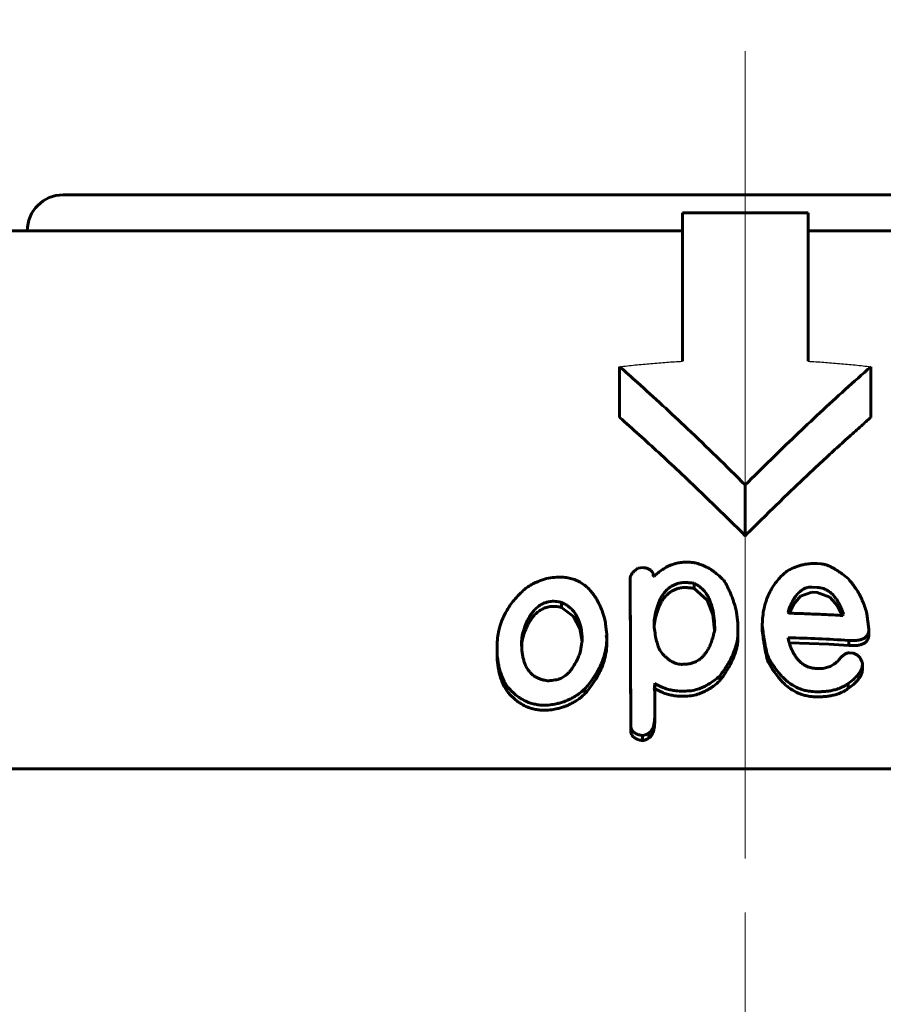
# Model space of a CAD drawing. Header units: millimetres. Extents: x 0 to 841, y 0 to 594.
# Tile 23 of 26: x 634 to 646, y 381 to 394. Entities that reach past the tile are written whole.
import ezdxf

# ---------------------------------------------------------------- set-up
doc = ezdxf.new("R2010")
doc.units = ezdxf.units.MM
for name, pattern in [('K5LT-1', [0]), ('K5LT_AXLED', [12, 7.5, -1.5, 1.5, -1.5]), ('K5LT_BASIC', [0]), ('K5LT_THIN', [0])]:
    doc.linetypes.add(name, pattern=pattern)
doc.layers.add('Системный слой', color=7, linetype='Continuous')
doc.layers.add('Системный слой (1)', color=251, linetype='Continuous', true_color=0x6c6c6c)
doc.styles.add('KDIMTEXTSTYLE', font='txt', dxfattribs={"width": 0.96, "oblique": 15, "height": 5})
doc.styles.add('KTEXTSTYLE', font='txt', dxfattribs={"width": 0.96, "height": 5})
doc.dimstyles.new('KDIMSTYLE (0.50)', dxfattribs={"dimtxt": 5, "dimasz": 1, "dimexe": 2, "dimexo": 0, "dimgap": 1, "dimtad": 1, "dimlfac": 2, "dimtxsty": 'KDIMTEXTSTYLE', "dimsah": 1, "dimcen": 0, "dimdle": 1, "dimadec": 0, "dimazin": 0, "dimtfac": 0.667, "dimtmove": 0, "dimatfit": 3, "dimfxl": 1, "dimtvp": 1, "dimtolj": 1, "dimtzin": 0, "dimarcsym": 0})

# ---------------------------------------------------------------- blocks, each defined once
blk = doc.blocks.new('U68')
at = {"layer": 'Системный слой (1)', "color": 150, "linetype": 'K5LT_BASIC', "lineweight": 60, "true_color": 0x0080ff}
for p, q in [((641.835, 385.954), (641.666, 386.081)), ((641.921, 385.786), (641.835, 385.954)), ((641.952, 385.605), (641.921, 385.786))]:
    blk.add_line(p, q, dxfattribs=at)
blk = doc.blocks.new('U69')
at = {"layer": 'Системный слой (1)', "color": 150, "linetype": 'K5LT_BASIC', "lineweight": 60, "true_color": 0x0080ff}
for p, q in [((645.116, 385.58), (644.84, 385.588)), ((645.391, 385.568), (645.116, 385.58)), ((645.667, 385.551), (645.391, 385.568))]:
    blk.add_line(p, q, dxfattribs=at)
blk = doc.blocks.new('U71')
at = {"layer": 'Системный слой (1)', "color": 150, "linetype": 'K5LT_BASIC', "lineweight": 60, "true_color": 0x0080ff}
for p, q in [((643.694, 386.184), (643.511, 386.348)), ((643.773, 385.978), (643.694, 386.184)), ((643.798, 385.765), (643.773, 385.978))]:
    blk.add_line(p, q, dxfattribs=at)
blk = doc.blocks.new('U72')
at = {"layer": 'Системный слой (1)', "color": 150, "linetype": 'K5LT_BASIC', "lineweight": 60, "true_color": 0x0080ff}
for p, q in [((645.402, 386.225), (645.227, 386.289)), ((645.51, 386.104), (645.402, 386.225)), ((645.576, 385.969), (645.51, 386.104))]:
    blk.add_line(p, q, dxfattribs=at)
blk = doc.blocks.new('U75')
at = {"layer": 'Системный слой (1)', "color": 150, "linetype": 'K5LT_BASIC', "lineweight": 60, "true_color": 0x0080ff}
for p, q in [((641.136, 385.686), (641.122, 385.639)), ((641.115, 385.592), (641.111, 385.545)), ((641.122, 385.639), (641.115, 385.592))]:
    blk.add_line(p, q, dxfattribs=at)
blk = doc.blocks.new('U81')
at = {"layer": 'Системный слой (1)', "color": 150, "linetype": 'K5LT_BASIC', "lineweight": 60, "true_color": 0x0080ff}
for p, q in [((644.995, 386.238), (644.901, 386.126)), ((645.155, 386.293), (644.995, 386.238)), ((644.901, 386.126), (644.839, 386.003))]:
    blk.add_line(p, q, dxfattribs=at)
blk = doc.blocks.new('U94')
at = {"layer": 'Системный слой (1)', "color": 150, "linetype": 'K5LT_BASIC', "lineweight": 60, "true_color": 0x0080ff}
for p, q in [((642.963, 384.916), (642.964, 384.929)), ((642.964, 384.942), (642.964, 384.956)), ((642.964, 384.929), (642.964, 384.942))]:
    blk.add_line(p, q, dxfattribs=at)
blk = doc.blocks.new('D10')
at = {"layer": 'Системный слой (1)'}
for points in [[(592.225, 402.517), (592.725, 403.175), (587.725, 402.517), (592.725, 401.859)], [(692.725, 402.517), (687.725, 403.175), (688.225, 402.517), (687.725, 401.859)]]:
    blk.add_hatch(color=7, dxfattribs=at).paths.add_polyline_path(points)
at = {"layer": 'Системный слой (1)', "color": 7, "linetype": 'K5LT_THIN', "lineweight": 18}
for p, q in [((587.725, 310.581), (587.725, 404.517)), ((692.725, 348.659), (692.725, 404.517)), ((587.725, 402.517), (592.725, 403.175)), ((592.725, 403.175), (592.225, 402.517)), ((688.225, 402.517), (687.725, 403.175)), ((687.725, 403.175), (692.725, 402.517)), ((592.725, 401.859), (587.725, 402.517)), ((692.725, 402.517), (587.725, 402.517)), ((592.225, 402.517), (592.725, 401.859)), ((692.725, 402.517), (687.725, 401.859)), ((687.725, 401.859), (688.225, 402.517))]:
    blk.add_line(p, q, dxfattribs=at)
blk.add_wipeout([(635.081, 403.517), (635.081, 410.899), (644.957, 410.899), (644.957, 403.517)]).dxf.layer = 'Системный слой (1)'
at = {"layer": 'Системный слой (1)', "color": 7, "insert": (635.081, 410.105), "char_height": 5, "attachment_point": 1, "style": 'KTEXTSTYLE'}
blk.add_mtext('\\fArial|b0|c204|p34;\\H5.0;\\W1.000;\\Q15;\\fGOST Type AU|b0|i0|c204|p34;\\Q15;\\W0.960;210', dxfattribs=at)
blk = doc.blocks.new('KDIMARROW_01')
at = {"layer": 'Системный слой'}
blk.add_hatch(color=0, dxfattribs=at).paths.add_polyline_path([(-5, -0.658), (0, 0), (-5, 0.658), (-4.5, 0)])
at = {"layer": 'Системный слой', "color": 0, "linetype": 'K5LT_THIN', "lineweight": 18}
for p, q in [((-4.5, 0), (-5, 0.658)), ((-5, 0.658), (0, 0)), ((0, 0), (-5, -0.658)), ((-5, -0.658), (-4.5, 0))]:
    blk.add_line(p, q, dxfattribs=at)
at = {"layer": 'Системный слой (1)', "color": 0, "linetype": 'K5LT_THIN', "lineweight": 18}
blk.add_line((644.225, 310.581), (643.725, 310.581), dxfattribs=at)
blk = doc.blocks.new('U96')
at = {"layer": 'Системный слой (1)', "color": 30, "linetype": 'K5LT_AXLED', "lineweight": 18, "true_color": 0xff8000}
blk.add_line((644.225, 310.581), (644.225, 393.831), dxfattribs=at)

msp = doc.modelspace()

# ---------------------------------------------------------------- linework, layer by layer
at = {"layer": 'Системный слой (1)', "color": 150, "linetype": 'K5LT_BASIC', "lineweight": 60, "true_color": 0x0080ff}
for p, q in [((634.7246, 391.8306), (653.7246, 391.8306)), ((643.3496, 389.5122), (643.3496, 391.5806)), ((643.3496, 391.5806), (645.0996, 391.5806)), ((645.0996, 391.5806), (645.0996, 389.5122)), ((631.7553, 391.3306), (643.3496, 391.3306)), ((645.0996, 391.3306), (656.694, 391.3306)), ((642.4746, 388.7289), (642.4746, 389.436)), ((645.9746, 388.7289), (645.9746, 389.436)), ((644.2246, 387.0806), (644.2246, 387.7877)), ((645.227, 386.6918), (645.2816, 386.6885)), ((642.7303, 386.6306), (642.8019, 386.6367)), ((642.9452, 386.5136), (642.9554, 386.5143)), ((642.6314, 384.4371), (642.6229, 386.4869)), ((642.6229, 386.4162), (642.6229, 386.4869)), ((642.6229, 386.4162), (642.6314, 384.3663)), ((643.5114, 386.3475), (643.5114, 386.4182)), ((645.1554, 386.3637), (645.227, 386.3598)), ((645.1554, 386.293), (645.227, 386.2891)), ((641.6661, 386.0812), (641.6661, 386.1519)), ((644.1048, 386.0129), (644.1236, 385.868)), ((644.8228, 386.0101), (644.8314, 386.0541)), ((644.8314, 386.0059), (644.8314, 386.0541)), ((645.5954, 385.9847), (645.5868, 385.9683)), ((645.9194, 385.9943), (645.9466, 385.7761)), ((642.9554, 385.8305), (642.9554, 385.902)), ((644.1236, 385.868), (644.1236, 385.7333)), ((644.463, 385.7585), (644.463, 385.8293)), ((641.1357, 385.6862), (641.1357, 385.757)), ((642.2868, 385.6933), (642.297, 385.6503)), ((642.297, 385.6503), (642.297, 385.7029)), ((644.1236, 385.6626), (644.1236, 385.7333)), ((645.9466, 385.7054), (645.9466, 385.7761)), ((642.297, 385.5796), (642.297, 385.6503)), ((644.8228, 385.659), (644.8228, 385.6505)), ((645.667, 385.5513), (645.667, 385.622)), ((640.7674, 385.4525), (640.7674, 385.5232)), ((644.5346, 385.3448), (644.5346, 385.4155)), ((645.6772, 385.4495), (645.7216, 385.446)), ((643.3869, 385.2901), (643.351, 385.2885)), ((645.8563, 385.3004), (645.8563, 385.2834)), ((645.8563, 385.2127), (645.8563, 385.2834)), ((642.9639, 384.9557), (642.9639, 385.0264)), ((643.8712, 385.0576), (643.8712, 385.1283)), ((645.6584, 384.9501), (645.6584, 385.0208)), ((640.9021, 384.9202), (640.9021, 384.9909)), ((641.9901, 384.8742), (641.9901, 384.9449)), ((642.9554, 384.9543), (642.9639, 384.9107)), ((642.9639, 384.9107), (642.9639, 384.5687)), ((643.4227, 384.9169), (643.3954, 384.9157)), ((643.4227, 384.8462), (643.3954, 384.845)), ((642.9639, 384.4979), (642.9639, 384.5687)), ((642.8821, 384.2594), (642.8821, 384.3301)), ((642.8019, 384.2972), (642.7934, 384.2966)), ((642.7934, 384.2259), (642.7934, 384.2966)), ((642.8019, 384.2265), (642.7934, 384.2259)), ((624.2246, 383.8306), (664.2246, 383.8306))]:
    msp.add_line(p, q, dxfattribs=at)
for centre, radius, start, end in [((634.7246, 391.3306), 0.5, 90, 180), ((644.3369, 365.4418), 19.822, 98.00239, 98.26632)]:
    msp.add_arc(centre, radius, start, end, dxfattribs=at)
at = {"layer": 'Системный слой (1)', "color": 7, "linetype": 'K5LT-1'}
for points in [[(642.4746, 389.436), (642.547, 389.4443), (642.6923, 389.4602), (642.9114, 389.4809), (643.1309, 389.4984), (643.2769, 389.508), (643.3496, 389.5122)], [(645.0996, 389.5122), (645.1724, 389.508), (645.3183, 389.4984), (645.5374, 389.4809), (645.7564, 389.4602), (645.902, 389.4444), (645.9746, 389.436)]]:
    msp.add_open_spline(points, degree=3, dxfattribs=at)
at = {"layer": 'Системный слой (1)', "color": 150, "linetype": 'K5LT_BASIC', "lineweight": 60, "true_color": 0x0080ff}
for points, knots in [([(644.2246, 387.7877), (643.9589, 388.0535), (643.4624, 388.5383), (642.8758, 389.0808), (642.5576, 389.3632), (642.4746, 389.436)], [0, 0, 0, 0, 2.7855029, 5.1645786, 6, 6, 6, 6]), ([(645.9746, 389.436), (645.7361, 389.2267), (645.2694, 388.8035), (644.6888, 388.2482), (644.3443, 387.9074), (644.2246, 387.7877)], [0, 0, 0, 0, 2.4017, 4.7457702, 6, 6, 6, 6]), ([(642.4746, 388.7289), (642.6577, 388.5682), (642.9349, 388.3188), (643.3136, 387.9665), (643.7165, 387.5833), (644.0224, 387.2828), (644.2246, 387.0806)], [0, 0, 0, 0, 2.1517472, 3.2805976, 4.5266521, 7, 7, 7, 7]), ([(645.9746, 388.7289), (645.9307, 388.6903), (645.8311, 388.6023), (645.6963, 388.4817), (645.5417, 388.3419), (645.3694, 388.1839), (645.0756, 387.9103), (644.6897, 387.5413), (644.3794, 387.2354), (644.2246, 387.0806)], [0, 0, 0, 0, 0.737512, 1.6752207, 2.2762348, 3.3545832, 4.6049131, 7.2951999, 10, 10, 10, 10]), ([(643.3766, 386.712), (643.3525, 386.7108), (643.3176, 386.7069), (643.2732, 386.6979), (643.2396, 386.689), (643.2025, 386.6768), (643.1627, 386.6604), (643.1121, 386.635), (643.0566, 386.6002), (643.0013, 386.5571), (642.9694, 386.5279), (642.9554, 386.5143)], [0, 0, 0, 0, 1.6907778, 2.4626224, 3.2064329, 4.1720374, 5.2835709, 6.3779124, 8.431278, 10.3644128, 12, 12, 12, 12]), ([(643.9257, 386.4592), (643.8995, 386.487), (643.8541, 386.5307), (643.792, 386.5796), (643.7347, 386.6184), (643.6842, 386.6467), (643.6229, 386.6734), (643.5762, 386.6893), (643.524, 386.7019), (643.4671, 386.7111), (643.4163, 386.7135), (643.3826, 386.7123), (643.3766, 386.712)], [0, 0, 0, 0, 2.687989, 4.3200779, 5.2704966, 7.1984598, 7.9731659, 9.3621568, 10.1395599, 11.1033423, 12.6641795, 13, 13, 13, 13]), ([(645.227, 386.6918), (645.2094, 386.6928), (645.1806, 386.6935), (645.1388, 386.6922), (645.1007, 386.689), (645.0539, 386.6824), (645.0021, 386.6712), (644.9477, 386.6546), (644.8798, 386.6278), (644.8333, 386.6031), (644.8041, 386.5851)], [0, 0, 0, 0, 1.2515793, 2.0317176, 2.976202, 3.9804061, 5.4326422, 6.8460722, 8.2211941, 11, 11, 11, 11]), ([(645.6584, 386.4828), (645.6316, 386.5049), (645.5909, 386.5371), (645.5314, 386.5796), (645.4876, 386.6083), (645.443, 386.6342), (645.4039, 386.6539), (645.3634, 386.6708), (645.3236, 386.6831), (645.295, 386.6877), (645.2816, 386.6885)], [0, 0, 0, 0, 2.814073, 4.1194535, 5.7139497, 6.8640913, 8.0457624, 8.973469, 10.0740247, 11, 11, 11, 11]), ([(642.2698, 385.9153), (642.2588, 385.9539), (642.2347, 386.0286), (642.1927, 386.1268), (642.1497, 386.2057), (642.1127, 386.2611), (642.0711, 386.3135), (642.0312, 386.3551), (641.9895, 386.3899), (641.9467, 386.4207), (641.9055, 386.4442), (641.8495, 386.4686), (641.7938, 386.4869), (641.7125, 386.5017), (641.6184, 386.5056), (641.5499, 386.4989), (641.5143, 386.4934)], [0, 0, 0, 0, 2.2688002, 4.3469647, 5.7956226, 7.0977624, 7.8804911, 9.2727011, 10.0093085, 10.541229, 11.793552, 12.1898644, 13.2526392, 14.3026877, 15.5877166, 17, 17, 17, 17]), ([(642.7303, 386.6306), (642.7136, 386.6184), (642.6906, 386.5998), (642.6653, 386.5744), (642.6471, 386.5527), (642.6319, 386.5285), (642.6241, 386.5046), (642.6229, 386.4916), (642.6229, 386.4869)], [0, 0, 0, 0, 2.7630306, 3.9428155, 5.0117908, 6.8310911, 8.223491, 9, 9, 9, 9]), ([(642.9452, 386.5136), (642.9452, 386.5293), (642.9425, 386.5484), (642.9333, 386.5687), (642.9283, 386.5776), (642.9209, 386.5879), (642.9091, 386.5998), (642.8926, 386.6116), (642.8726, 386.6213), (642.8427, 386.6312), (642.8186, 386.6351), (642.8019, 386.6367)], [0, 0, 0, 0, 3.1660188, 3.7653099, 4.3073282, 5.1123983, 6.1108278, 7.2709667, 8.4898763, 9.6075726, 12, 12, 12, 12]), ([(644.8041, 386.5851), (644.7629, 386.5515), (644.7, 386.4911), (644.6263, 386.3977), (644.578, 386.3187), (644.5295, 386.2182), (644.4818, 386.073), (644.4645, 385.933), (644.463, 385.8438), (644.463, 385.8293)], [0, 0, 0, 0, 1.6520536, 2.7862362, 3.9708534, 4.8334235, 6.7129157, 9.4637747, 10, 10, 10, 10]), ([(641.5143, 386.4934), (641.4766, 386.4875), (641.4183, 386.4733), (641.3555, 386.45), (641.3041, 386.4279), (641.249, 386.4001), (641.204, 386.3726), (641.1818, 386.3579)], [0, 0, 0, 0, 2.4420646, 3.8596758, 4.380073, 6.1466944, 8, 8, 8, 8]), ([(642.9554, 385.902), (642.9608, 385.9377), (642.9713, 385.994), (642.9911, 386.0692), (643.0096, 386.1249), (643.029, 386.172), (643.0509, 386.2162), (643.0723, 386.2519), (643.0932, 386.2809), (643.1182, 386.3116), (643.1442, 386.3378), (643.1757, 386.3622), (643.1959, 386.3758), (643.2242, 386.3918), (643.2601, 386.4077), (643.3005, 386.4194), (643.3396, 386.4264), (643.3635, 386.4286), (643.3766, 386.4293)], [0, 0, 0, 0, 3.1916028, 4.9723265, 6.6593562, 8.1831984, 9.2459679, 10.7361053, 11.5439902, 12.0669541, 13.8004162, 14.2962741, 14.9189843, 15.5042479, 16.5090788, 17.5053977, 18.179126, 19, 19, 19, 19]), ([(643.5114, 386.4182), (643.5002, 386.4196), (643.4809, 386.4218), (643.4526, 386.4248), (643.429, 386.427), (643.4089, 386.4285), (643.3945, 386.4292), (643.3845, 386.4295), (643.3789, 386.4294), (643.3766, 386.4293)], [0, 0, 0, 0, 2.5127459, 4.3179605, 6.3169207, 7.7758509, 8.785342, 9.49352, 10, 10, 10, 10]), ([(643.7996, 385.7713), (643.7996, 385.8122), (643.7974, 385.8772), (643.7883, 385.9651), (643.7771, 386.0329), (643.7635, 386.0901), (643.7471, 386.1431), (643.7283, 386.1914), (643.7053, 386.237), (643.6746, 386.2862), (643.6432, 386.3248), (643.6024, 386.3626), (643.5648, 386.3909), (643.5301, 386.4098), (643.5114, 386.4182)], [0, 0, 0, 0, 2.624666, 4.1302145, 5.5904457, 6.9672385, 7.8326523, 9.0602805, 10.1622115, 10.9303061, 12.5036073, 13.0104028, 13.9869961, 15, 15, 15, 15]), ([(644.1048, 386.0129), (644.0957, 386.0503), (644.0814, 386.103), (644.0592, 386.1729), (644.041, 386.2249), (644.0201, 386.2782), (643.9943, 386.3366), (643.9641, 386.3965), (643.9389, 386.4389), (643.9257, 386.4592)], [0, 0, 0, 0, 2.4476306, 3.4546554, 4.6166092, 5.8966774, 7.0240267, 8.5589369, 10, 10, 10, 10]), ([(645.9194, 385.9943), (645.9053, 386.0497), (645.8785, 386.1307), (645.8308, 386.2327), (645.7935, 386.2999), (645.7398, 386.3837), (645.6934, 386.4433), (645.6584, 386.4828)], [0, 0, 0, 0, 2.5949184, 3.8130004, 4.9118229, 5.8836647, 8, 8, 8, 8]), ([(641.1818, 386.3579), (641.1368, 386.3207), (641.0688, 386.2573), (640.9897, 386.1656), (640.9384, 386.0948), (640.8895, 386.0156), (640.8448, 385.9253), (640.8097, 385.8271), (640.7764, 385.6926), (640.7674, 385.5942), (640.7674, 385.5232)], [0, 0, 0, 0, 1.7388362, 2.8270704, 3.8353275, 4.5922728, 5.942738, 7.304619, 8.3042449, 11, 11, 11, 11]), ([(642.9554, 385.8313), (642.9608, 385.867), (642.9713, 385.9233), (642.9911, 385.9985), (643.0096, 386.0542), (643.029, 386.1013), (643.0509, 386.1455), (643.0723, 386.1812), (643.0932, 386.2102), (643.1182, 386.2409), (643.1442, 386.2671), (643.1757, 386.2915), (643.1959, 386.3051), (643.2242, 386.3211), (643.2601, 386.337), (643.3005, 386.3487), (643.3396, 386.3557), (643.3635, 386.3579), (643.3766, 386.3585)], [0, 0, 0, 0, 3.1916028, 4.9723265, 6.6593562, 8.1831984, 9.2459679, 10.7361053, 11.5439901, 12.0669541, 13.8004162, 14.2962741, 14.9189843, 15.5042479, 16.5090788, 17.5053977, 18.179126, 19, 19, 19, 19]), ([(643.5114, 386.3475), (643.5002, 386.3489), (643.4809, 386.3511), (643.4526, 386.3541), (643.429, 386.3563), (643.4089, 386.3578), (643.3945, 386.3585), (643.3845, 386.3587), (643.3789, 386.3587), (643.3766, 386.3585)], [0, 0, 0, 0, 2.5127459, 4.3179605, 6.3169207, 7.7758509, 8.785342, 9.49352, 10, 10, 10, 10]), ([(645.1554, 386.3637), (645.1475, 386.3641), (645.1357, 386.3642), (645.1181, 386.3629), (645.1014, 386.3605), (645.0815, 386.3558), (645.0606, 386.3485), (645.0397, 386.3389), (645.0183, 386.3263), (644.9957, 386.3099), (644.9725, 386.2893), (644.9495, 386.2647), (644.9276, 386.2371), (644.9047, 386.2036), (644.8787, 386.1593), (644.8536, 386.1081), (644.838, 386.0708), (644.8314, 386.0541)], [0, 0, 0, 0, 0.7162398, 1.0839608, 1.6215114, 2.292582, 3.0214652, 3.7720673, 4.6075851, 5.6128849, 6.7760452, 8.0707215, 9.4778311, 10.9239688, 12.9398105, 15.7374145, 18, 18, 18, 18]), ([(645.5954, 385.9847), (645.5858, 386.0139), (645.5683, 386.0614), (645.5387, 386.1247), (645.5136, 386.1693), (645.4905, 386.2038), (645.4699, 386.2306), (645.444, 386.26), (645.4146, 386.2871), (645.3839, 386.309), (645.3606, 386.3229), (645.338, 386.3339), (645.3094, 386.3451), (645.2728, 386.3551), (645.2428, 386.3589), (645.227, 386.3598)], [0, 0, 0, 0, 3.0023625, 4.8582166, 6.5783128, 7.7403291, 8.6166438, 9.576525, 11.1479168, 11.9572107, 12.5993472, 13.2603723, 13.8631146, 14.8757377, 16, 16, 16, 16]), ([(641.1357, 385.757), (641.1455, 385.7882), (641.1619, 385.8345), (641.1904, 385.8985), (641.2144, 385.9442), (641.2439, 385.9909), (641.2722, 386.0278), (641.308, 386.0663), (641.3386, 386.0926), (641.3709, 386.1142), (641.3927, 386.1268), (641.4238, 386.1417), (641.4614, 386.1549), (641.4915, 386.1613), (641.5058, 386.1635)], [0, 0, 0, 0, 2.9041283, 4.2706011, 5.9706363, 7.2321273, 8.7888536, 9.6430343, 11.261401, 11.743952, 12.3827634, 13.0038587, 14.0641672, 15, 15, 15, 15]), ([(641.5058, 386.0928), (641.4951, 386.0911), (641.4712, 386.0864), (641.4389, 386.0766), (641.4079, 386.0637), (641.3826, 386.0506), (641.3471, 386.0284), (641.3141, 386.0013), (641.2798, 385.9658), (641.2546, 385.9345), (641.2315, 385.9009), (641.2089, 385.8634), (641.1874, 385.8214), (641.1607, 385.7606), (641.145, 385.716), (641.1357, 385.6862)], [0, 0, 0, 0, 0.7484238, 1.6828746, 2.3528165, 3.1328698, 3.7513598, 5.4719123, 6.4339062, 7.7620677, 8.8290891, 9.9449528, 11.6063967, 13.0670261, 16, 16, 16, 16]), ([(641.6661, 386.1519), (641.652, 386.1555), (641.6238, 386.1616), (641.5818, 386.1668), (641.5424, 386.1676), (641.5175, 386.1653), (641.5058, 386.1635)], [0, 0, 0, 0, 1.9707818, 3.8514313, 5.5116802, 7, 7, 7, 7]), ([(641.6661, 386.0812), (641.652, 386.0848), (641.6238, 386.0909), (641.5818, 386.0961), (641.5424, 386.0969), (641.5175, 386.0946), (641.5058, 386.0928)], [0, 0, 0, 0, 1.9707818, 3.8514313, 5.5116802, 7, 7, 7, 7]), ([(641.9543, 385.6109), (641.9543, 385.6554), (641.9501, 385.7296), (641.9329, 385.8199), (641.9162, 385.8746), (641.9015, 385.9127), (641.8858, 385.9466), (641.863, 385.9869), (641.8327, 386.0289), (641.7951, 386.069), (641.7525, 386.104), (641.7094, 386.1312), (641.6791, 386.1462), (641.6661, 386.1519)], [0, 0, 0, 0, 3.0371416, 5.0303141, 6.241486, 6.9101404, 7.7685807, 8.7312152, 9.9432655, 11.0909411, 12.1363337, 13.2297373, 14, 14, 14, 14]), ([(644.8228, 386.0101), (644.8259, 386.0085), (644.8307, 386.0061), (644.8374, 386.0034), (644.8433, 386.0015), (644.8476, 386.0007), (644.8501, 386.0007)], [0, 0, 0, 0, 2.5909128, 3.9853749, 5.2796981, 7, 7, 7, 7]), ([(644.8501, 386.0007), (644.8773, 385.9997), (644.9292, 385.998), (645.0131, 385.9951), (645.1422, 385.9904), (645.336, 385.9823), (645.4975, 385.9737), (645.5868, 385.9683)], [0, 0, 0, 0, 0.8852047, 1.6877846, 2.7347906, 5.0878843, 8, 8, 8, 8]), ([(642.297, 385.7029), (642.297, 385.7041), (642.2968, 385.7077), (642.2962, 385.7136), (642.2952, 385.7224), (642.2937, 385.7353), (642.2912, 385.7555), (642.2875, 385.784), (642.2803, 385.8383), (642.2742, 385.883), (642.2698, 385.9153)], [0, 0, 0, 0, 0.1869848, 0.5543164, 0.9104104, 1.5547437, 2.5591238, 4.0458878, 5.9790901, 11, 11, 11, 11]), ([(642.9554, 385.8305), (642.9584, 385.794), (642.9644, 385.741), (642.9762, 385.6743), (642.9857, 385.631), (642.996, 385.592), (643.0111, 385.5435), (643.0249, 385.5084), (643.0356, 385.4854)], [0, 0, 0, 0, 2.8067963, 4.072363, 5.1681192, 6.1859168, 7.1249887, 9, 9, 9, 9]), ([(644.463, 385.8293), (644.4666, 385.7904), (644.4739, 385.7283), (644.4955, 385.5902), (644.5164, 385.4912), (644.5346, 385.4155)], [0, 0, 0, 0, 1.6820593, 2.6893778, 6, 6, 6, 6]), ([(641.1357, 385.757), (641.1287, 385.7369), (641.1178, 385.6937), (641.1112, 385.636), (641.1101, 385.5988), (641.1101, 385.5845)], [0, 0, 0, 0, 2.1056557, 4.4993349, 6, 6, 6, 6]), ([(642.2868, 385.6933), (642.2885, 385.6935), (642.2909, 385.694), (642.2934, 385.6953), (642.2947, 385.6963), (642.2957, 385.6975), (642.2968, 385.6997), (642.297, 385.7015), (642.297, 385.7029)], [0, 0, 0, 0, 2.4922511, 3.4778211, 4.3438835, 5.213958, 6.2261462, 9, 9, 9, 9]), ([(643.3869, 385.2901), (643.4069, 385.291), (643.4428, 385.295), (643.4853, 385.3059), (643.5128, 385.316), (643.5335, 385.3251), (643.5561, 385.3367), (643.5827, 385.3535), (643.6104, 385.3751), (643.6373, 385.4007), (643.6626, 385.4298), (643.6844, 385.4599), (643.7076, 385.4973), (643.7318, 385.5445), (643.7566, 385.606), (643.7806, 385.6828), (643.7933, 385.739), (643.7996, 385.7713)], [0, 0, 0, 0, 1.2675793, 2.2810511, 2.8182952, 3.2061221, 3.8039318, 4.5656269, 5.4337176, 6.3703866, 7.386995, 8.4583277, 9.3708761, 11.0190391, 12.9231998, 15.0674539, 18, 18, 18, 18]), ([(643.8712, 385.1283), (643.9117, 385.1827), (643.9678, 385.2655), (644.0317, 385.3823), (644.0729, 385.4745), (644.1026, 385.566), (644.1197, 385.6523), (644.1236, 385.7063), (644.1236, 385.7333)], [0, 0, 0, 0, 2.602905, 3.8729008, 5.3049337, 6.7035081, 7.8522974, 9, 9, 9, 9]), ([(644.463, 385.7585), (644.4666, 385.7197), (644.4739, 385.6576), (644.4955, 385.5195), (644.5164, 385.4205), (644.5346, 385.3448)], [0, 0, 0, 0, 1.6820593, 2.6893778, 6, 6, 6, 6]), ([(645.667, 385.622), (645.6939, 385.6199), (645.7397, 385.6182), (645.7872, 385.6224), (645.8114, 385.6266), (645.8249, 385.6294), (645.8435, 385.6344), (645.8655, 385.6426), (645.8877, 385.6546), (645.9067, 385.6695), (645.9205, 385.6854), (645.9332, 385.7057), (645.9441, 385.7354), (645.9466, 385.7612), (645.9466, 385.7761)], [0, 0, 0, 0, 2.9061042, 4.7743666, 5.0935951, 5.5871691, 6.2964143, 7.244994, 8.2851554, 9.3479487, 10.3307345, 11.1527419, 12.7455733, 15, 15, 15, 15]), ([(645.667, 385.5513), (645.6939, 385.5492), (645.7397, 385.5475), (645.7872, 385.5517), (645.8114, 385.5558), (645.8249, 385.5587), (645.8435, 385.5637), (645.8655, 385.5719), (645.8877, 385.5839), (645.9067, 385.5988), (645.9205, 385.6147), (645.9332, 385.635), (645.9441, 385.6647), (645.9466, 385.6905), (645.9466, 385.7054)], [0, 0, 0, 0, 2.9061042, 4.7743666, 5.0935951, 5.5871691, 6.2964143, 7.244994, 8.2851554, 9.3479487, 10.3307345, 11.1527419, 12.7455733, 15, 15, 15, 15]), ([(641.1101, 385.5845), (641.1101, 385.5487), (641.1124, 385.4921), (641.1223, 385.4168), (641.1342, 385.3609), (641.1486, 385.3136), (641.1683, 385.2651), (641.1915, 385.2223), (641.2259, 385.1768), (641.2577, 385.1456), (641.295, 385.1184), (641.3293, 385.0987), (641.3708, 385.0814), (641.4227, 385.0664), (641.4621, 385.0602), (641.487, 385.0579)], [0, 0, 0, 0, 2.6162723, 4.0802378, 5.4751851, 6.7483145, 7.645074, 9.2282592, 10.1616296, 11.5344662, 12.1368002, 13.0373939, 13.9006743, 14.7019533, 16, 16, 16, 16]), ([(641.927, 385.4552), (641.9291, 385.4698), (641.9327, 385.4945), (641.938, 385.5285), (641.9422, 385.5541), (641.9456, 385.5734), (641.9482, 385.5864), (641.9502, 385.5956), (641.9521, 385.6036), (641.9534, 385.6084), (641.9543, 385.6109)], [0, 0, 0, 0, 3.0855434, 5.2196413, 7.2059683, 8.517964, 9.2967721, 9.9800167, 10.4567359, 11, 11, 11, 11]), ([(641.9901, 384.9449), (642.0277, 384.9887), (642.0898, 385.0679), (642.1554, 385.1705), (642.1974, 385.2487), (642.2303, 385.3205), (642.2627, 385.4088), (642.2899, 385.5217), (642.297, 385.6049), (642.297, 385.6503)], [0, 0, 0, 0, 2.0260551, 3.5800866, 4.4764273, 5.3660365, 6.6023131, 8.142607, 10, 10, 10, 10]), ([(641.9901, 384.8742), (642.0277, 384.918), (642.0898, 384.9972), (642.1554, 385.0998), (642.1974, 385.178), (642.2303, 385.2498), (642.2627, 385.338), (642.2899, 385.451), (642.297, 385.5342), (642.297, 385.5796)], [0, 0, 0, 0, 2.0260551, 3.5800866, 4.4764273, 5.3660365, 6.6023131, 8.142607, 10, 10, 10, 10]), ([(643.8712, 385.0576), (643.9117, 385.112), (643.9678, 385.1948), (644.0317, 385.3116), (644.0729, 385.4038), (644.1026, 385.4953), (644.1197, 385.5816), (644.1236, 385.6356), (644.1236, 385.6626)], [0, 0, 0, 0, 2.602905, 3.8729008, 5.3049337, 6.7035081, 7.8522974, 9, 9, 9, 9]), ([(644.8228, 385.6505), (644.8299, 385.6207), (644.8429, 385.5739), (644.8658, 385.5116), (644.8862, 385.4657), (644.907, 385.4271), (644.93, 385.391), (644.9525, 385.3615), (644.9752, 385.3367), (645.0016, 385.3115), (645.0293, 385.2902), (645.0653, 385.2691), (645.0971, 385.2543), (645.1387, 385.2407), (645.1794, 385.2328), (645.2069, 385.2303), (645.2185, 385.2296)], [0, 0, 0, 0, 2.88206, 4.4884979, 6.0143382, 7.3982831, 8.3663838, 9.7272254, 10.5275725, 11.124514, 12.6502886, 13.2112296, 14.2065721, 15.1564375, 16.2254256, 17, 17, 17, 17]), ([(640.7674, 385.5232), (640.7674, 385.4752), (640.7708, 385.4037), (640.7838, 385.3101), (640.8022, 385.2201), (640.8364, 385.112), (640.8777, 385.0302), (640.9021, 384.9909)], [0, 0, 0, 0, 2.0709393, 3.0992656, 4.1065963, 6.0687243, 8, 8, 8, 8]), ([(640.7674, 385.4525), (640.7674, 385.4045), (640.7708, 385.333), (640.7838, 385.2394), (640.8022, 385.1494), (640.8364, 385.0413), (640.8777, 384.9595), (640.9021, 384.9202)], [0, 0, 0, 0, 2.0709393, 3.0992656, 4.1065963, 6.0687243, 8, 8, 8, 8]), ([(641.5774, 385.0708), (641.5899, 385.0726), (641.6071, 385.0762), (641.6313, 385.0835), (641.6528, 385.0917), (641.6794, 385.1046), (641.7067, 385.1217), (641.7347, 385.1432), (641.764, 385.1703), (641.7912, 385.2011), (641.8151, 385.2328), (641.8418, 385.2727), (641.872, 385.3263), (641.902, 385.3907), (641.9194, 385.4348), (641.927, 385.4552)], [0, 0, 0, 0, 0.9236886, 1.2840707, 1.8685606, 2.6532115, 3.5483471, 4.4158612, 5.5504272, 6.9344895, 8.0302886, 9.1426361, 11.3547413, 13.8465628, 16, 16, 16, 16]), ([(643.0356, 385.4854), (643.0516, 385.4636), (643.0781, 385.4304), (643.1184, 385.3889), (643.1452, 385.3654), (643.168, 385.348), (643.1873, 385.3348), (643.2145, 385.3189), (643.2416, 385.3066), (643.2713, 385.2969), (643.3006, 385.2902), (643.3296, 385.2879), (643.347, 385.2883), (643.351, 385.2885)], [0, 0, 0, 0, 3.3314249, 5.0783534, 6.7416315, 7.3955696, 8.260421, 9.2923264, 10.7398495, 11.290675, 12.3781849, 13.6259477, 14, 14, 14, 14]), ([(644.5346, 385.4155), (644.5564, 385.373), (644.5879, 385.3168), (644.6409, 385.2366), (644.683, 385.18), (644.7274, 385.1293), (644.7613, 385.095), (644.7939, 385.0647), (644.8274, 385.0373), (644.8835, 384.9974), (644.9342, 384.9688), (644.9882, 384.9466), (645.023, 384.9342), (645.0755, 384.9197), (645.1288, 384.9113), (645.1641, 384.9089), (645.1724, 384.9085)], [0, 0, 0, 0, 3.2649132, 4.3019518, 6.295987, 7.8132976, 8.5531749, 9.2690685, 10.5178817, 11.1218676, 13.2607575, 13.7486938, 14.2504116, 15.2127115, 16.5779453, 17, 17, 17, 17]), ([(645.6772, 385.4495), (645.6723, 385.4499), (645.6659, 385.4495), (645.6569, 385.4479), (645.6483, 385.4455), (645.6362, 385.4409), (645.6216, 385.4335), (645.6064, 385.424), (645.5924, 385.4141), (645.5735, 385.3993), (645.5603, 385.3877), (645.551, 385.3791)], [0, 0, 0, 0, 1.0221099, 1.379984, 1.9853686, 3.0136781, 4.3514072, 5.8930929, 7.419454, 8.6715252, 12, 12, 12, 12]), ([(645.8563, 385.3004), (645.8542, 385.3109), (645.8502, 385.3265), (645.8416, 385.3485), (645.8319, 385.3677), (645.8171, 385.3887), (645.7984, 385.4074), (645.7789, 385.4216), (645.761, 385.4315), (645.7423, 385.4396), (645.7292, 385.4439), (645.7216, 385.446)], [0, 0, 0, 0, 2.1168592, 3.1514045, 4.5046383, 6.1387432, 7.7360648, 8.9631925, 9.9898857, 10.8581081, 12, 12, 12, 12]), ([(644.5346, 385.3448), (644.5564, 385.3023), (644.5879, 385.2461), (644.6409, 385.1659), (644.683, 385.1093), (644.7274, 385.0586), (644.7613, 385.0243), (644.7939, 384.994), (644.8274, 384.9666), (644.8835, 384.9267), (644.9342, 384.898), (644.9882, 384.8759), (645.023, 384.8635), (645.0755, 384.849), (645.1288, 384.8406), (645.1641, 384.8382), (645.1724, 384.8377)], [0, 0, 0, 0, 3.2649132, 4.3019518, 6.295987, 7.8132976, 8.5531749, 9.2690685, 10.5178817, 11.1218676, 13.2607575, 13.7486938, 14.2504116, 15.2127115, 16.5779453, 17, 17, 17, 17]), ([(645.551, 385.3791), (645.5379, 385.3606), (645.5151, 385.333), (645.4779, 385.3005), (645.4482, 385.28), (645.4187, 385.2641), (645.3893, 385.2517), (645.3582, 385.2419), (645.3245, 385.2346), (645.278, 385.2287), (645.2418, 385.2284), (645.2185, 385.2296)], [0, 0, 0, 0, 2.5085548, 3.866338, 5.0849456, 6.0651906, 7.0445804, 8.0131112, 8.9710417, 10.0409455, 12, 12, 12, 12]), ([(645.6584, 385.0208), (645.6838, 385.039), (645.7248, 385.0707), (645.77, 385.1133), (645.7949, 385.1414), (645.8108, 385.1618), (645.8236, 385.1805), (645.8399, 385.2091), (645.8529, 385.2436), (645.8563, 385.2714), (645.8563, 385.2834)], [0, 0, 0, 0, 2.7926139, 4.6501194, 5.7850435, 6.401832, 7.178962, 8.0290025, 9.735831, 11, 11, 11, 11]), ([(645.6584, 384.9501), (645.6838, 384.9682), (645.7248, 384.9999), (645.77, 385.0426), (645.7949, 385.0707), (645.8108, 385.0911), (645.8236, 385.1098), (645.8399, 385.1384), (645.8529, 385.1729), (645.8563, 385.2007), (645.8563, 385.2127)], [0, 0, 0, 0, 2.7926139, 4.6501194, 5.7850435, 6.401832, 7.178962, 8.0290025, 9.735831, 11, 11, 11, 11]), ([(642.9554, 384.9543), (642.9559, 384.9544), (642.9565, 384.9547), (642.9571, 384.9552), (642.9576, 384.9558), (642.9581, 384.9566), (642.9588, 384.958), (642.9597, 384.9605), (642.9607, 384.9649), (642.9618, 384.9718), (642.9627, 384.9807), (642.9633, 384.9908), (642.9638, 385.0062), (642.9639, 385.0181), (642.9639, 385.0264)], [0, 0, 0, 0, 0.1888169, 0.3239511, 0.4312363, 0.5939041, 0.8539476, 1.3120418, 2.1496542, 3.6269129, 5.527028, 7.6387684, 9.8693485, 15, 15, 15, 15]), ([(642.9639, 385.0264), (642.9856, 385.0115), (643.0224, 384.9893), (643.0716, 384.9669), (643.1183, 384.9492), (643.171, 384.9338), (643.2309, 384.9228), (643.3046, 384.9147), (643.3576, 384.9141), (643.3954, 384.9157)], [0, 0, 0, 0, 1.9396327, 3.0835079, 3.7327069, 5.3103571, 6.6940477, 7.636489, 10, 10, 10, 10]), ([(643.4227, 384.9169), (643.4556, 384.9183), (643.5175, 384.9271), (643.5838, 384.9482), (643.6329, 384.9686), (643.6709, 384.9867), (643.7242, 385.0166), (643.7934, 385.063), (643.8434, 385.1037), (643.8712, 385.1283)], [0, 0, 0, 0, 1.7811039, 3.4168354, 3.90908, 4.8474952, 5.8931024, 7.5780745, 10, 10, 10, 10]), ([(643.4227, 384.8462), (643.4556, 384.8476), (643.5175, 384.8564), (643.5838, 384.8775), (643.6329, 384.8978), (643.6709, 384.916), (643.7242, 384.9459), (643.7934, 384.9923), (643.8434, 385.033), (643.8712, 385.0576)], [0, 0, 0, 0, 1.7811039, 3.4168354, 3.90908, 4.8474952, 5.8931024, 7.5780745, 10, 10, 10, 10]), ([(645.1724, 384.9085), (645.2073, 384.9067), (645.2592, 384.9059), (645.3311, 384.9097), (645.388, 384.9159), (645.4473, 384.9266), (645.4996, 384.9406), (645.544, 384.9565), (645.5793, 384.9722), (645.6182, 384.9928), (645.6434, 385.0095), (645.6584, 385.0208)], [0, 0, 0, 0, 2.3477619, 3.4690304, 4.848739, 6.2318855, 7.6187958, 8.6557435, 9.6303213, 10.4817184, 12, 12, 12, 12]), ([(640.9021, 384.9909), (640.9297, 384.9566), (640.9785, 384.9032), (641.0497, 384.8444), (641.1154, 384.8004), (641.1696, 384.7725), (641.2321, 384.7489), (641.2832, 384.734), (641.3536, 384.7218), (641.436, 384.7172), (641.4972, 384.7219), (641.5314, 384.7267)], [0, 0, 0, 0, 2.6079655, 4.140629, 5.083942, 6.8192074, 7.2347913, 8.3444642, 9.3373024, 10.4978178, 12, 12, 12, 12]), ([(640.9021, 384.9202), (640.9297, 384.8859), (640.9785, 384.8325), (641.0497, 384.7737), (641.1154, 384.7297), (641.1696, 384.7018), (641.2321, 384.6781), (641.2832, 384.6633), (641.3536, 384.6511), (641.436, 384.6465), (641.4972, 384.6512), (641.5314, 384.656)], [0, 0, 0, 0, 2.6079655, 4.140629, 5.083942, 6.8192074, 7.2347913, 8.3444642, 9.3373024, 10.4978178, 12, 12, 12, 12]), ([(641.5314, 384.7267), (641.5587, 384.7305), (641.6036, 384.7389), (641.6585, 384.7539), (641.6996, 384.7675), (641.7395, 384.7829), (641.785, 384.8034), (641.8342, 384.8296), (641.9067, 384.8748), (641.9573, 384.9151), (641.9901, 384.9449)], [0, 0, 0, 0, 1.661691, 2.7531718, 3.4598852, 4.3214289, 5.4014118, 6.5963691, 7.8928704, 11, 11, 11, 11]), ([(641.5314, 384.656), (641.5587, 384.6598), (641.6036, 384.6682), (641.6585, 384.6832), (641.6996, 384.6968), (641.7395, 384.7121), (641.785, 384.7327), (641.8342, 384.7588), (641.9067, 384.804), (641.9573, 384.8444), (641.9901, 384.8742)], [0, 0, 0, 0, 1.6616909, 2.7531718, 3.4598852, 4.3214289, 5.4014118, 6.5963691, 7.8928704, 11, 11, 11, 11]), ([(642.9639, 384.9557), (642.9856, 384.9407), (643.0224, 384.9186), (643.0716, 384.8962), (643.1183, 384.8785), (643.171, 384.8631), (643.2309, 384.8521), (643.3046, 384.844), (643.3576, 384.8433), (643.3954, 384.845)], [0, 0, 0, 0, 1.9396327, 3.0835079, 3.7327069, 5.3103571, 6.6940477, 7.636489, 10, 10, 10, 10]), ([(645.1724, 384.8377), (645.2073, 384.836), (645.2592, 384.8352), (645.3311, 384.839), (645.388, 384.8452), (645.4473, 384.8559), (645.4996, 384.8699), (645.544, 384.8858), (645.5793, 384.9015), (645.6182, 384.9221), (645.6434, 384.9388), (645.6584, 384.9501)], [0, 0, 0, 0, 2.3477619, 3.4690304, 4.848739, 6.2318855, 7.6187958, 8.6557435, 9.6303213, 10.4817184, 12, 12, 12, 12]), ([(642.8821, 384.3301), (642.8922, 384.3373), (642.9103, 384.3545), (642.9284, 384.3822), (642.9413, 384.4112), (642.9504, 384.4401), (642.9579, 384.4758), (642.9629, 384.5191), (642.9639, 384.5516), (642.9639, 384.5687)], [0, 0, 0, 0, 1.183914, 2.5349122, 3.5966272, 4.7934387, 6.0777252, 7.9277328, 10, 10, 10, 10]), ([(642.8821, 384.2594), (642.8922, 384.2666), (642.9103, 384.2838), (642.9284, 384.3115), (642.9413, 384.3404), (642.9504, 384.3694), (642.9579, 384.4051), (642.9629, 384.4484), (642.9639, 384.4809), (642.9639, 384.4979)], [0, 0, 0, 0, 1.183914, 2.5349122, 3.5966272, 4.7934387, 6.0777252, 7.9277328, 10, 10, 10, 10]), ([(642.6314, 384.4371), (642.6314, 384.4236), (642.6341, 384.4014), (642.6451, 384.376), (642.657, 384.3588), (642.6709, 384.3442), (642.6911, 384.3295), (642.7156, 384.3171), (642.7495, 384.305), (642.776, 384.2993), (642.7934, 384.2966)], [0, 0, 0, 0, 2.1970393, 3.6114121, 4.3686252, 5.3767527, 6.5465256, 7.7788555, 8.9243136, 11, 11, 11, 11]), ([(642.6314, 384.3663), (642.6314, 384.3529), (642.6341, 384.3306), (642.6451, 384.3053), (642.657, 384.2881), (642.6709, 384.2735), (642.6911, 384.2588), (642.7156, 384.2464), (642.7495, 384.2343), (642.776, 384.2286), (642.7934, 384.2259)], [0, 0, 0, 0, 2.1970393, 3.6114121, 4.3686252, 5.3767527, 6.5465256, 7.7788555, 8.9243136, 11, 11, 11, 11]), ([(642.8019, 384.2972), (642.8042, 384.2974), (642.8095, 384.2982), (642.8182, 384.3006), (642.8277, 384.304), (642.8394, 384.3088), (642.8577, 384.3172), (642.8725, 384.3249), (642.8821, 384.3301)], [0, 0, 0, 0, 0.6599407, 1.5932547, 2.7079142, 3.7398062, 5.4805546, 9, 9, 9, 9]), ([(642.8019, 384.2265), (642.8042, 384.2267), (642.8095, 384.2275), (642.8182, 384.2299), (642.8277, 384.2333), (642.8394, 384.2381), (642.8577, 384.2465), (642.8725, 384.2542), (642.8821, 384.2594)], [0, 0, 0, 0, 0.6599407, 1.5932547, 2.7079142, 3.7398062, 5.4805546, 9, 9, 9, 9])]:
    msp.add_open_spline(points, degree=3, knots=knots, dxfattribs=at)
msp.add_open_spline([(645.667, 385.622), (645.3859, 385.6408), (645.1045, 385.6532), (644.8228, 385.659)], degree=3, dxfattribs=at)

# ---------------------------------------------------------------- block references
at = {"layer": 'Системный слой (1)'}
for name in ['U71', 'U81', 'U72', 'U68', 'U75', 'U69', 'U94']:
    msp.add_blockref(name, (0, 0), dxfattribs=at)

# ---------------------------------------------------------------- next in the draw order: dimensions: what is measured, and where the dimension line sits
at = {"layer": 'Системный слой (1)', "color": 7}
dim = msp.add_linear_dim(base=(692.7246, 402.5172), p1=(587.7246, 310.5806), p2=(692.7246, 348.6589), dimstyle='KDIMSTYLE (0.50)', override={"dimexo": 0, "dimpost": '\\fGOST Type AU|b0|c204|p34;\\H5.0;\\W0.960;\\Q15;<>', "dimblk1": 'KDIMARROW_01', "dimblk2": 'KDIMARROW_01', "dimse1": 0, "dimse2": 0, "dimclrt": 7, "dimtol": 1, "dimtp": 0, "dimtm": 0, "dimtdec": 5, "dimtolj": 1}, dxfattribs=at)
dim.commit()
dim.dimension.update_dxf_attribs({"geometry": 'D10', "text_midpoint": (640.2246, 402.5172), "dimtype": 160})

# ---------------------------------------------------------------- next in the draw order: linework, layer by layer
at = {"layer": 'Системный слой (1)', "color": 30, "linetype": 'K5LT_AXLED', "lineweight": 18, "true_color": 0xff8000}
msp.add_line((644.2246, 393.8306), (644.2246, 374.8306), dxfattribs=at)

# ---------------------------------------------------------------- next in the draw order: block references
at = {"layer": 'Системный слой (1)'}
msp.add_blockref('U96', (0, 0), dxfattribs=at)

doc.saveas('drawing.dxf')
